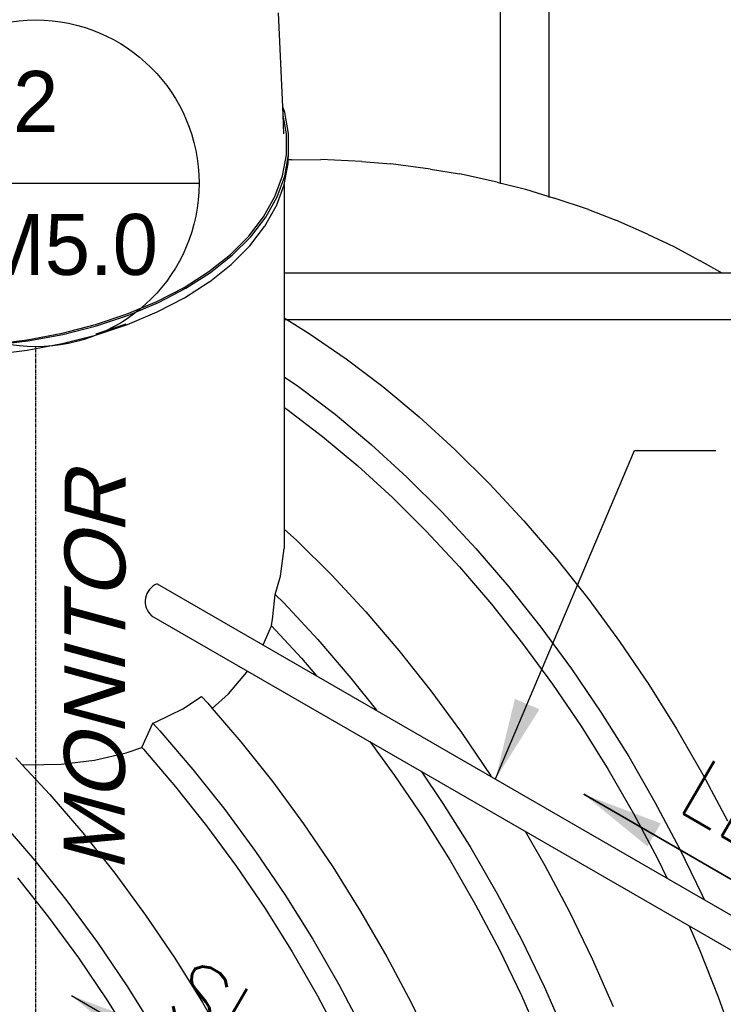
# Model space of a CAD drawing. Extents: x -19547 to -11561, y 2096 to 5601.
# Tile 158 of 168: x -13550 to -13446, y 3173 to 3318. Entities that reach past the tile are written whole.
import ezdxf
from ezdxf.enums import TextEntityAlignment as Align

# ---------------------------------------------------------------- set-up
doc = ezdxf.new("R2010")
doc.units = 0
doc.header["$MEASUREMENT"] = 0
doc.linetypes.add('CENTER1', pattern=[0.6625, 0.5, -0.075, 0.0125, -0.075])
doc.layers.get('0').update_dxf_attribs({"linetype": 'CONTINUOUS'})
for name, color, linetype in [('2946GM2$0$SHEET_NOTES', 3, 'CONTINUOUS'), ('CENTERLINE', 3, 'CENTER1'), ('PIPING-PRODUCT-PREMIUM', 5, 'CONTINUOUS'), ('PIPING-VENT-ISO', 3, 'CONTINUOUS'), ('RISERS', 3, 'CONTINUOUS'), ('TANK-SLOPE', 2, 'CONTINUOUS'), ('TEXT', 3, 'CONTINUOUS')]:
    doc.layers.add(name, color=color, linetype=linetype)
doc.styles.add('ISO1', font='SIMPFRAC.shx', dxfattribs={"width": 0.85, "oblique": 15})
doc.styles.add('SIMPFRAC', font='simpfrac')
doc.styles.add('SIMPLEX', font='simplex')
doc.dimstyles.new('DIM96', dxfattribs={"dimscale": 96, "dimtxt": 0.125, "dimasz": 0.125, "dimexe": 0.0625, "dimexo": 0.0625, "dimgap": 0.0625, "dimtad": 1, "dimdec": 4, "dimzin": 3, "dimdsep": 46, "dimlunit": 4, "dimtxsty": 'SIMPLEX', "dimcen": 0, "dimdle": 0.0625, "dimclrd": 3, "dimclre": 3, "dimclrt": 3, "dimadec": 0, "dimazin": 0, "dimtfac": 1, "dimtdec": 4, "dimtmove": 2, "dimatfit": 3, "dimfxl": 1, "dimfrac": 2, "dimtolj": 1, "dimtzin": 0, "dimarcsym": 0})

# ---------------------------------------------------------------- blocks, each defined once
blk = doc.blocks.new('KEY-DETAIL')
blk.add_line((-0.1911, 0), (0.1911, 0))
blk.add_circle((0, 0), 0.1911)
at = {"style": 'SIMPFRAC'}
for tag, p in [('DETAIL', (0, 0.1314)), ('SHEET', (0, -0.0358))]:
    blk.add_attdef(tag, text='', height=0.0781, dxfattribs=at).set_placement(p, align=Align.TOP_CENTER)
blk = doc.blocks.new('8-10 TANKS')
for p, q in [((75.614, 141.431), (75.317, 148.38)), ((75.768, 141.012), (75.614, 141.431)), ((75.641, 140.809), (75.614, 141.431)), ((75.889, 139.443), (75.641, 140.809)), ((75.699, 139.437), (75.641, 140.809)), ((76.053, 139.447), (75.768, 141.012)), ((75.889, 137.879), (75.889, 139.443)), ((76.053, 137.874), (76.053, 139.447)), ((75.606, 136.324), (75.889, 137.879)), ((75.768, 136.309), (76.053, 137.874)), ((76.015, 137.278), (76.029, 137.502)), ((76.029, 137.502), (76.053, 137.874)), ((76.265, 137.511), (76.029, 137.502)), ((76.265, 137.511), (78.431, 137.535)), ((81.451, 137.394), (78.431, 137.535)), ((75.729, 135.7), (76.011, 137.249)), ((76.011, 137.249), (76.015, 137.278)), ((81.451, 137.394), (83.611, 137.226)), ((86.533, 136.835), (83.611, 137.226)), ((86.533, 136.835), (88.666, 136.49)), ((75.043, 134.795), (75.606, 136.324)), ((75.201, 134.77), (75.768, 136.309)), ((91.458, 135.859), (88.666, 136.49)), ((75.152, 134.124), (75.718, 135.66)), ((75.718, 135.66), (75.726, 135.687)), ((75.726, 135.687), (75.729, 135.7)), ((75.729, 135.7), (75.729, 125.834)), ((91.458, 135.859), (93.542, 135.355)), ((93.542, 135.355), (95.659, 134.679)), ((74.206, 133.307), (75.043, 134.795)), ((74.359, 133.274), (75.201, 134.77)), ((98.186, 133.854), (95.659, 134.679)), ((74.3, 132.606), (75.14, 134.099)), ((75.14, 134.099), (75.152, 134.124)), ((98.186, 133.854), (100.224, 133.05)), ((73.105, 131.879), (74.206, 133.307)), ((73.251, 131.836), (74.359, 133.274)), ((73.179, 131.151), (74.284, 132.584)), ((74.284, 132.584), (74.3, 132.606)), ((102.548, 132.029), (100.224, 133.05)), ((71.751, 130.525), (73.105, 131.879)), ((71.888, 130.473), (73.251, 131.836)), ((102.548, 132.029), (104.488, 131.121)), ((71.821, 129.792), (73.179, 131.151)), ((104.488, 131.121), (106.436, 130.067)), ((70.159, 129.26), (71.751, 130.525)), ((70.286, 129.2), (71.888, 130.473)), ((70.208, 128.507), (71.803, 129.775)), ((71.803, 129.775), (71.821, 129.792)), ((108.057, 129.136), (106.436, 130.067)), ((68.347, 128.098), (70.159, 129.26)), ((68.463, 128.031), (70.286, 129.2)), ((66.334, 127.052), (68.347, 128.098)), ((66.437, 126.978), (68.463, 128.031)), ((68.374, 127.331), (70.189, 128.495)), ((70.189, 128.495), (70.208, 128.507)), ((66.358, 126.283), (68.374, 127.331)), ((64.143, 126.133), (66.334, 127.052)), ((64.232, 126.053), (66.437, 126.978)), ((61.798, 125.351), (64.143, 126.133)), ((61.872, 125.267), (64.232, 126.053)), ((64.164, 125.363), (66.358, 126.283)), ((75.729, 125.834), (77.582, 124.697)), ((75.729, 125.834), (75.729, 121.5)), ((59.324, 124.715), (61.798, 125.351)), ((59.382, 124.627), (61.872, 125.267)), ((61.803, 124.575), (64.149, 125.357)), ((61.853, 124.662), (64.055, 125.397)), ((64.055, 125.397), (64.057, 125.397)), ((64.149, 125.357), (64.164, 125.363)), ((56.748, 124.232), (59.324, 124.715)), ((56.79, 124.14), (59.382, 124.627)), ((59.328, 123.939), (61.803, 124.575)), ((77.582, 124.697), (80.31, 122.824)), ((54.099, 123.907), (56.748, 124.232)), ((54.125, 123.813), (56.79, 124.14)), ((56.751, 123.456), (59.328, 123.939)), ((54.101, 123.13), (56.751, 123.456)), ((80.31, 122.824), (83.016, 120.766)), ((75.729, 121.5), (76.774, 120.783)), ((75.729, 121.5), (75.729, 119.223)), ((76.774, 120.783), (79.481, 118.725)), ((83.016, 120.766), (85.691, 118.532)), ((75.729, 119.223), (75.918, 119.094)), ((75.729, 119.223), (75.729, 110.239)), ((75.918, 119.094), (78.55, 117.092)), ((79.481, 118.725), (82.155, 116.491)), ((85.691, 118.532), (88.322, 116.13)), ((78.55, 117.092), (81.151, 114.919)), ((82.155, 116.491), (84.787, 114.089)), ((88.322, 116.13), (90.9, 113.57)), ((81.151, 114.919), (83.711, 112.583)), ((84.787, 114.089), (87.365, 111.528)), ((90.9, 113.57), (93.415, 110.861)), ((83.711, 112.583), (86.218, 110.093)), ((87.365, 111.528), (89.88, 108.82)), ((93.415, 110.861), (95.857, 108.015)), ((75.729, 110.239), (76.655, 109.394)), ((75.729, 110.239), (75.729, 108.809)), ((86.218, 110.093), (88.664, 107.458)), ((76.655, 109.394), (79.233, 106.833)), ((75.447, 106.765), (75.729, 108.809)), ((89.88, 108.82), (92.321, 105.974)), ((95.857, 108.015), (98.215, 105.042)), ((88.664, 107.458), (91.039, 104.69)), ((75.062, 105.423), (75.447, 106.765)), ((79.233, 106.833), (81.748, 104.125)), ((92.321, 105.974), (94.68, 103.001)), ((74.888, 103.784), (75.062, 105.423)), ((75.062, 105.423), (75.698, 104.792)), ((75.698, 104.792), (78.212, 102.084)), ((98.215, 105.042), (100.482, 101.955)), ((81.748, 104.125), (84.189, 101.279)), ((91.039, 104.69), (93.333, 101.799)), ((74.785, 103.105), (74.887, 103.777)), ((74.887, 103.777), (74.888, 103.784)), ((74.171, 101.695), (74.785, 103.105)), ((74.785, 103.105), (76.997, 100.722)), ((94.68, 103.001), (96.946, 99.914)), ((78.212, 102.084), (80.654, 99.237)), ((93.333, 101.799), (95.538, 98.796)), ((100.482, 101.955), (102.647, 98.766)), ((84.189, 101.279), (86.548, 98.306)), ((76.997, 100.722), (78.116, 99.418)), ((71.616, 98.079), (72.961, 99.67)), ((72.961, 99.67), (73.019, 99.763)), ((96.946, 99.914), (99.112, 96.725)), ((80.654, 99.237), (82.535, 96.867)), ((86.548, 98.306), (88.815, 95.219)), ((95.538, 98.796), (97.644, 95.694)), ((102.647, 98.766), (104.703, 95.487)), ((68.233, 96.969), (69.613, 97.892)), ((69.613, 97.892), (70.081, 97.389)), ((70.409, 97.006), (71.616, 98.079)), ((66.233, 95.979), (68.233, 96.969)), ((70.081, 97.389), (70.409, 97.006)), ((70.409, 97.006), (72.522, 94.543)), ((99.112, 96.725), (101.167, 93.445)), ((66.026, 95.906), (66.233, 95.979)), ((65.207, 94.118), (66.026, 95.906)), ((66.026, 95.906), (66.545, 95.348)), ((66.545, 95.348), (68.987, 92.501)), ((97.644, 95.694), (99.643, 92.504)), ((104.703, 95.487), (106.64, 92.131)), ((72.522, 94.543), (74.881, 91.57)), ((82.039, 94.555), (83.871, 92.06)), ((88.815, 95.219), (90.98, 92.03)), ((64.055, 93.714), (65.207, 94.118)), ((65.207, 94.118), (65.33, 93.986)), ((65.33, 93.986), (67.705, 91.218)), ((55.899, 93.361), (56.356, 92.868)), ((59.266, 92.892), (61.725, 93.183)), ((61.725, 93.183), (64.055, 93.714)), ((101.167, 93.445), (103.105, 90.089)), ((56.383, 92.867), (56.356, 92.868)), ((56.356, 92.868), (58.413, 90.653)), ((56.383, 92.867), (56.706, 92.843)), ((56.706, 92.843), (59.266, 92.892)), ((68.987, 92.501), (71.345, 89.529)), ((85.83, 92.366), (87.444, 89.989)), ((99.643, 92.504), (101.528, 89.24)), ((83.871, 92.06), (85.977, 88.958)), ((90.98, 92.03), (91.018, 91.969)), ((106.64, 92.131), (108.452, 88.711)), ((67.705, 91.218), (69.999, 88.326)), ((74.881, 91.57), (77.147, 88.483)), ((58.413, 90.653), (60.855, 87.807)), ((71.345, 89.529), (73.612, 86.442)), ((87.444, 89.989), (89.5, 86.709)), ((103.105, 90.089), (104.917, 86.67)), ((85.977, 88.958), (87.976, 85.768)), ((101.528, 89.24), (103.29, 85.914)), ((54.878, 88.611), (57.319, 85.765)), ((69.999, 88.326), (72.203, 85.324)), ((77.147, 88.483), (79.313, 85.294)), ((60.855, 87.807), (63.214, 84.834)), ((93.507, 87.934), (94.973, 85.394)), ((89.5, 86.709), (91.437, 83.353)), ((104.917, 86.67), (106.596, 83.2)), ((73.612, 86.442), (75.777, 83.252)), ((103.29, 85.914), (103.982, 84.484)), ((57.319, 85.765), (59.678, 82.793)), ((72.203, 85.324), (74.309, 82.222)), ((79.313, 85.294), (81.368, 82.014)), ((87.976, 85.768), (89.86, 82.504)), ((94.973, 85.394), (96.785, 81.975)), ((56.037, 84.482), (58.332, 81.59)), ((63.214, 84.834), (65.48, 81.747)), ((75.777, 83.252), (77.832, 79.973)), ((91.437, 83.353), (93.25, 79.933)), ((106.596, 83.2), (106.729, 82.899)), ((59.678, 82.793), (61.945, 79.706)), ((74.309, 82.222), (76.309, 79.032)), ((89.86, 82.504), (91.623, 79.178)), ((58.332, 81.59), (60.536, 78.588)), ((65.48, 81.747), (67.645, 78.558)), ((81.368, 82.014), (83.306, 78.658)), ((96.785, 81.975), (98.465, 78.505)), ((105.628, 80.936), (106.422, 79.129)), ((61.945, 79.706), (64.11, 76.516)), ((77.832, 79.973), (79.77, 76.617)), ((93.25, 79.933), (94.929, 76.464)), ((60.536, 78.588), (62.642, 75.486)), ((67.645, 78.558), (69.701, 75.278)), ((76.309, 79.032), (78.193, 75.768)), ((83.306, 78.658), (85.118, 75.239)), ((91.623, 79.178), (93.257, 75.803)), ((106.422, 79.129), (107.779, 75.696)), ((98.465, 78.505), (100.005, 74.999)), ((64.11, 76.516), (66.165, 73.237)), ((79.77, 76.617), (81.582, 73.197)), ((94.929, 76.464), (96.469, 72.957)), ((78.193, 75.768), (79.956, 72.442)), ((93.257, 75.803), (94.755, 72.392)), ((107.779, 75.696), (108.989, 72.255)), ((62.642, 75.486), (64.641, 72.296)), ((69.701, 75.278), (71.638, 71.922)), ((85.118, 75.239), (86.797, 71.769))]:
    blk.add_line(p, q)

msp = doc.modelspace()

# ---------------------------------------------------------------- linework, layer by layer
at = {"layer": 'CENTERLINE', "color": 3, "linetype": 'CENTER1'}
msp.add_line((-13547.79, 3116.16), (-13547.79, 3269.71), dxfattribs=at)
at = {"layer": 'PIPING-PRODUCT-PREMIUM'}
for p, q in [((-13158.84, 3280.56, 0), (-13511.1, 3280.56, 0)), ((-13158.84, 3273.68, 0), (-13511.1, 3273.68, 0))]:
    msp.add_line(p, q, dxfattribs=at)
at = {"layer": 'PIPING-VENT-ISO'}
for p, q in [((-13529.85, 3234.71, 0), (-13394, 3156.27, 0)), ((-13530.67, 3229.99, 0), (-13394, 3151.08, 0))]:
    msp.add_line(p, q, dxfattribs=at)
msp.add_arc((-13528.8, 3232.09, 0), 2.82, 111.945, 228.2572, dxfattribs=at)
at = {"layer": 'RISERS', "linetype": 'Continuous'}
for p, q in [((-13479.16, 3293.78, 0), (-13479.16, 3405.49, 0)), ((-13471.96, 3291.77, 0), (-13471.96, 3405.49, 0))]:
    msp.add_line(p, q, dxfattribs=at)

# ---------------------------------------------------------------- block references
at = {"layer": '2946GM2$0$SHEET_NOTES'}
ref = msp.add_blockref('KEY-DETAIL', (-13547.79, 3293.85, 0), dxfattribs=dict(at, xscale=126.2697858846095, yscale=126.2697858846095, zscale=126.2697858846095))
ref.add_attrib('SHEET', 'GM5.0', dxfattribs={"layer": '0', "height": 9, "style": 'SIMPFRAC'}).set_placement((-13547.79, 3289.32, 0), align=Align.TOP_CENTER)
ref.add_attrib('DETAIL', '2', dxfattribs={"layer": '0', "height": 9, "style": 'SIMPFRAC'}).set_placement((-13547.79, 3310.44, 0), align=Align.TOP_CENTER)
at = {"layer": 'TANK-SLOPE', "xscale": 2, "yscale": 2, "zscale": 2}
msp.add_blockref('8-10 TANKS', (-13662.55, 3022.29), dxfattribs=at)

# ---------------------------------------------------------------- texts
at = {"layer": 'TEXT', "style": 'ISO1', "oblique": 15, "text_generation_flag": 6, "width": 1.035276}
msp.add_text('MONITOR', height=9, rotation=269.8643, dxfattribs=at).set_placement((-13534.66, 3192.17, 0))
at = {"layer": 'TEXT', "style": 'SIMPLEX'}
for s, p in [('LEVEL', (-13453.46, 3201.51, 0)), ('SLOPE', (-13529.14, 3171.77, 0))]:
    msp.add_text(s, height=9, rotation=329.7385, dxfattribs=at).set_placement(p)

# ---------------------------------------------------------------- leaders
at = {"layer": 'TEXT'}
msp.add_leader([(-13479.89, 3205.88), (-13459.39, 3254.4), (-13447.35, 3254.4)], dimstyle='DIM96', override={"dimgap": 0.0625, "dimtad": 0}, dxfattribs=at)
for points in [[(-13466.86, 3203.61, 0), (-13419.31, 3176.16, 0)], [(-13419.31, 3176.16, 0), (-13466.86, 3203.61, 0)], [(-13542.53, 3173.88, 0), (-13494.99, 3146.43, 0)]]:
    msp.add_leader(points, dimstyle='DIM96', dxfattribs=at)

doc.saveas('drawing.dxf')
